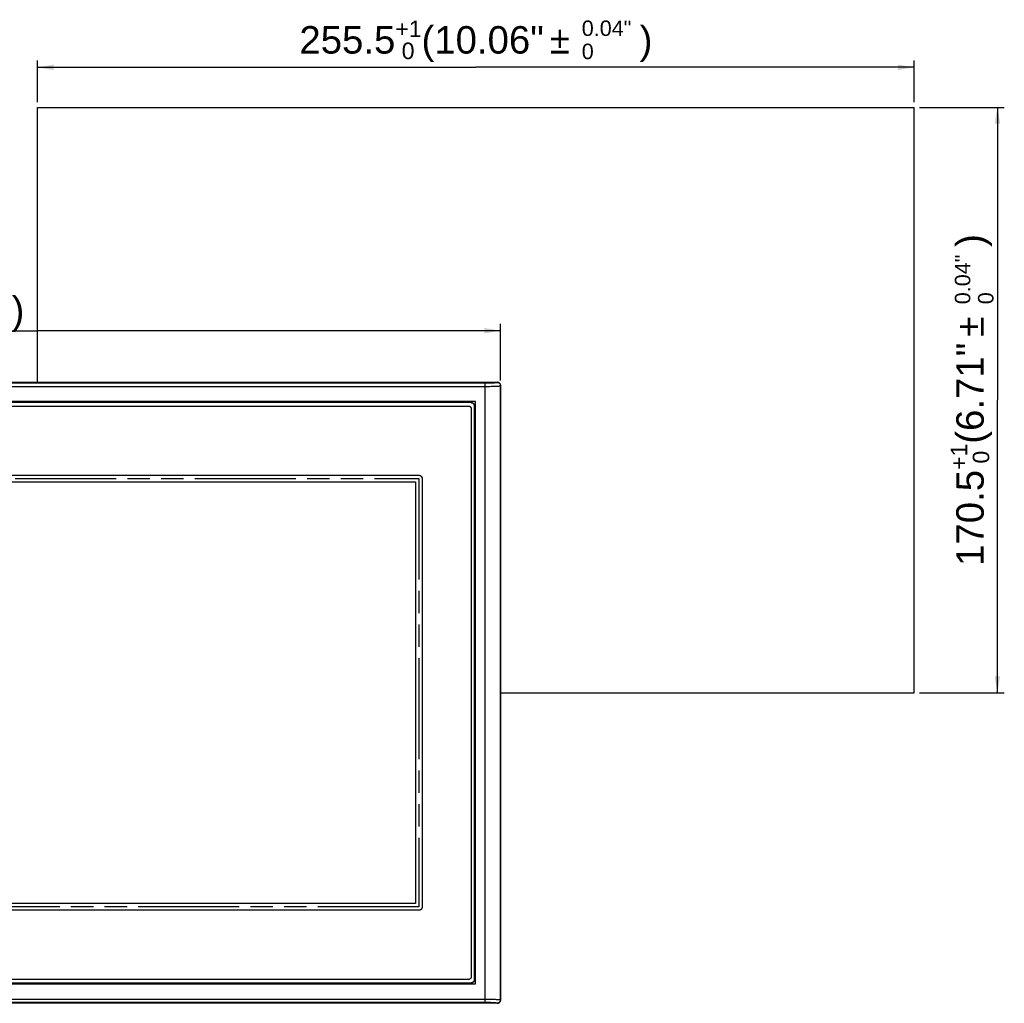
# Model space of a CAD drawing. Extents: x 0 to 1189, y 0 to 841.
# Tile 18 of 53: x 230 to 517, y 314 to 600. Entities that reach past the tile are written whole.
import ezdxf
from ezdxf.enums import TextEntityAlignment as Align

# ---------------------------------------------------------------- set-up
doc = ezdxf.new("R2010")
doc.units = 0
doc.header["$LTSCALE"] = 65.395
doc.header["$MEASUREMENT"] = 0
doc.linetypes.add('PHANTOM', pattern=[0.8, 0.45, -0.05, 0.1, -0.05, 0.1, -0.05])
doc.layers.get('0').update_dxf_attribs({"linetype": 'CONTINUOUS'})
for name, color, linetype in [('03___PRT_ALL_CURVES', 7, 'CONTINUOUS'), ('6_ALL_SURFS', 7, 'CONTINUOUS'), ('7_ALL_FEATURES', 7, 'CONTINUOUS')]:
    doc.layers.add(name, color=color, linetype=linetype)
doc.styles.add('TEXTSTYLE_2', font='arial.ttf')
doc.styles.add('TEXTSTYLE_3', font='arial.ttf')
doc.styles.add('TEXTSTYLE_4', font='gdt')
doc.dimstyles.get("Standard").update_dxf_attribs({"dimtxt": 0.18, "dimasz": 0.18, "dimexe": 0.18, "dimexo": 0.0625, "dimgap": 0.09, "dimtad": 0, "dimtih": 1, "dimtoh": 1, "dimdec": 4, "dimzin": 0, "dimdsep": 46, "dimtxsty": 'Standard', "dimcen": 0.09, "dimadec": 0, "dimazin": 0, "dimtfac": 1, "dimtdec": 4, "dimtofl": 0, "dimtmove": 0, "dimatfit": 3, "dimfxl": 1, "dimtolj": 1, "dimtzin": 0, "dimarcsym": 0})

# ---------------------------------------------------------------- blocks, each defined once
blk = doc.blocks.new('_FILLED')
at = {"color": 0, "linetype": 'ByBlock'}
blk.add_solid([(0, 0), (-1, 0.167), (-1, -0.167)], dxfattribs=at)
blk = doc.blocks.new('*D1')
at = {"color": 2, "linetype": 'Continuous'}
for p, q in [((100.56, 495.05), (100.56, 511.55)), ((370.46, 495.05), (370.46, 511.55)), ((100.56, 509.55), (235.51, 509.55)), ((370.46, 509.55), (235.51, 509.55))]:
    blk.add_line(p, q, dxfattribs=at)
at = {"color": 2, "linetype": 'Continuous', "xscale": 4.76, "yscale": 4.76, "zscale": 4.76, "rotation": 180}
blk.add_blockref('_FILLED', (100.56, 509.55), dxfattribs=at)
at = {"color": 2, "linetype": 'Continuous', "xscale": 4.76, "yscale": 4.76, "zscale": 4.76}
blk.add_blockref('_FILLED', (370.46, 509.55), dxfattribs=at)
at = {"color": 2, "linetype": 'Continuous', "style": 'TEXTSTYLE_2'}
for s, p in [('270', (182.99, 511.55)), ('(10.63")', (211.98, 511.55))]:
    blk.add_text(s, height=8, dxfattribs=at).set_placement(p, align=Align.CENTER)
blk = doc.blocks.new('*D3')
at = {"color": 2, "linetype": 'Continuous'}
for p, q in [((235.48, 576.1), (235.48, 588.26)), ((490.98, 576.1), (490.98, 588.26)), ((235.48, 586.26), (363.23, 586.26)), ((490.98, 586.26), (363.23, 586.26))]:
    blk.add_line(p, q, dxfattribs=at)
at = {"color": 2, "linetype": 'Continuous', "xscale": 4.76, "yscale": 4.76, "zscale": 4.76, "rotation": 180}
blk.add_blockref('_FILLED', (235.48, 586.26), dxfattribs=at)
at = {"color": 2, "linetype": 'Continuous', "xscale": 4.76, "yscale": 4.76, "zscale": 4.76}
blk.add_blockref('_FILLED', (490.98, 586.26), dxfattribs=at)
at = {"color": 2, "linetype": 'Continuous'}
for s, height, style, p in [('+1', 4.8, 'TEXTSTYLE_3', (343.59, 595.06)), ('`', 8, 'TEXTSTYLE_4', (387.7, 590.26)), ('255.5', 8, 'TEXTSTYLE_2', (325.79, 590.26)), ('(10.06"', 8, 'TEXTSTYLE_2', (365.22, 590.26)), ('      )', 8, 'TEXTSTYLE_2', (403.51, 590.26)), (' 0', 4.8, 'TEXTSTYLE_3', (342.56, 588.66))]:
    blk.add_text(s, height=height, dxfattribs=dict(at, style=style)).set_placement(p, align=Align.CENTER)
blk = doc.blocks.new('*D4')
at = {"color": 2, "linetype": 'Continuous'}
for p, q in [((492.48, 574.6), (517.22, 574.6)), ((515.22, 574.6), (515.22, 489.35)), ((515.22, 404.1), (515.22, 489.35)), ((492.48, 404.1), (517.22, 404.1))]:
    blk.add_line(p, q, dxfattribs=at)
at = {"color": 2, "linetype": 'Continuous', "xscale": 4.76, "yscale": 4.76, "zscale": 4.76}
for p, rotation in [((515.22, 574.6), 90), ((515.22, 404.1), 270)]:
    blk.add_blockref('_FILLED', p, dxfattribs=dict(at, rotation=rotation))
at = {"color": 2, "linetype": 'Continuous'}
for s, height, style, p in [('      )', 8, 'TEXTSTYLE_2', (511.22, 526.52)), ('`', 8, 'TEXTSTYLE_4', (511.22, 510.72)), ('(6.71"', 8, 'TEXTSTYLE_2', (511.22, 491.34)), ('+1', 4.8, 'TEXTSTYLE_3', (506.42, 472.82)), (' 0', 4.8, 'TEXTSTYLE_3', (512.82, 471.79)), ('170.5', 8, 'TEXTSTYLE_2', (511.22, 455.02))]:
    blk.add_text(s, height=height, rotation=90, dxfattribs=dict(at, style=style)).set_placement(p, align=Align.CENTER)

msp = doc.modelspace()

# ---------------------------------------------------------------- linework, layer by layer
at = {"color": 7, "linetype": 'Continuous'}
for p, q in [((235.48146, 494.54588), (235.48146, 574.60103)), ((235.48146, 574.60103), (490.98146, 574.60103)), ((490.98146, 404.10103), (490.98146, 574.60103)), ((370.48146, 404.10103), (490.98146, 404.10103))]:
    msp.add_line(p, q, dxfattribs=at)
at = {"layer": '03___PRT_ALL_CURVES', "color": 4, "linetype": 'PHANTOM'}
for p, q in [((124.39904, 466.49103), (346.61904, 466.49103)), ((346.61904, 466.49103), (346.61904, 341.71103)), ((346.61904, 341.71103), (124.39904, 341.71103))]:
    msp.add_line(p, q, dxfattribs=at)
at = {"layer": '03___PRT_ALL_CURVES', "color": 4, "linetype": 'Continuous'}
for p, q in [((125.39904, 465.49103), (345.61904, 465.49103)), ((345.61904, 465.49103), (345.61904, 342.71103)), ((345.61904, 342.71103), (125.39904, 342.71103))]:
    msp.add_line(p, q, dxfattribs=at)
at = {"layer": '6_ALL_SURFS', "color": 7, "linetype": 'Continuous'}
for p, q in [((370.41809, 493.51144), (370.45389, 493.54725)), ((370.41809, 493.51144), (370.41809, 314.69061)), ((370.45389, 314.65481), (370.45389, 493.54725)), ((370.45526, 493.54725), (370.45526, 314.65481)), ((370.41809, 314.69061), (370.45389, 314.65481))]:
    msp.add_line(p, q, dxfattribs=at)
for points in [[(369.45526, 313.65481), (369.4716, 313.65494), (369.4878, 313.65534), (369.50448, 313.65602), (369.52199, 313.65704), (369.54055, 313.65845), (369.56, 313.66031), (369.57999, 313.66262), (369.60052, 313.66541), (369.62174, 313.66876), (369.64358, 313.6727), (369.66597, 313.67726), (369.68906, 313.68252), (369.71286, 313.68856), (369.73726, 313.69539), (369.76223, 313.70309)], [(369.76223, 313.70309), (369.78783, 313.71173), (369.81391, 313.72133), (369.84008, 313.73182), (369.86618, 313.74314), (369.8923, 313.75536), (369.91849, 313.76857), (369.94398, 313.78237), (369.96948, 313.79715), (369.9971, 313.81433), (370.02873, 313.83558), (370.06195, 313.85987), (370.09266, 313.88427), (370.11841, 313.90632), (370.14198, 313.92789), (370.16709, 313.95246), (370.19449, 313.98136), (370.22276, 314.01376), (370.2519, 314.05036), (370.28262, 314.09313), (370.31299, 314.1407), (370.33974, 314.18824), (370.36148, 314.232), (370.38033, 314.27501), (370.3984, 314.32242), (370.41568, 314.37625), (370.43073, 314.43465), (370.44276, 314.49717), (370.45108, 314.56352), (370.45504, 314.63364), (370.45526, 314.65481)]]:
    msp.add_lwpolyline(points, dxfattribs=at)
msp.add_arc((369.45526, 493.54725), 1, 0, 90, dxfattribs=at)
at = {"layer": '7_ALL_FEATURES', "color": 7, "linetype": 'Continuous'}
for p, q in [((101.56282, 494.54725), (369.45526, 494.54725)), ((101.56282, 494.54588), (369.45526, 494.54588)), ((105.09487, 494.33625), (365.92432, 494.33623)), ((365.92425, 313.86581), (365.92425, 494.33623)), ((369.45526, 494.54588), (369.41953, 494.51015)), ((369.45526, 494.54588), (369.45526, 494.54725)), ((370.45526, 493.54725), (370.45389, 493.54725)), ((105.09383, 493.33762), (365.92425, 493.33762)), ((363.16445, 488.90644), (107.85363, 488.90644)), ((363.15904, 488.90103), (107.85904, 488.90103)), ((361.85904, 488.60103), (109.15894, 488.60103)), ((363.16445, 488.90644), (363.15904, 488.90103)), ((363.15904, 319.30103), (363.15904, 488.90103)), ((363.16445, 319.29562), (363.16445, 488.90644)), ((362.85904, 320.60103), (362.85904, 487.60113)), ((124.42024, 467.45103), (346.59774, 467.45103)), ((347.60904, 466.43973), (347.60904, 341.76223)), ((346.59774, 340.75093), (124.42024, 340.75093)), ((107.85363, 319.29562), (363.16445, 319.29562)), ((107.85904, 319.30103), (363.15904, 319.30103)), ((109.15894, 319.60103), (361.85904, 319.60103)), ((363.16445, 319.29562), (363.15904, 319.30103)), ((369.45526, 313.65618), (101.56282, 313.65618)), ((369.45526, 313.65481), (101.56282, 313.65481)), ((105.09383, 314.86444), (365.92425, 314.86444)), ((365.92538, 313.86581), (105.09427, 313.86582)), ((369.45526, 313.65618), (369.41953, 313.69191)), ((369.45526, 313.65481), (369.45526, 313.65618)), ((370.45389, 314.65481), (370.45526, 314.65481))]:
    msp.add_line(p, q, dxfattribs=at)
at = {"layer": '7_ALL_FEATURES', "color": 3, "linetype": 'Continuous'}
for p, q in [((109.85894, 487.60103), (361.15904, 487.60103)), ((361.85904, 486.90113), (361.85904, 321.30093)), ((361.15904, 320.60103), (109.85894, 320.60103))]:
    msp.add_line(p, q, dxfattribs=at)
at = {"layer": '7_ALL_FEATURES', "color": 7, "linetype": 'Continuous'}
for points in [[(365.92425, 493.33761), (366.37878, 493.33863), (366.82869, 493.34144), (367.26939, 493.34601), (367.69638, 493.35245), (368.10526, 493.36067), (368.49184, 493.37041), (368.85214, 493.38174), (369.18248, 493.39459), (369.47948, 493.40859), (369.74008, 493.42377), (369.96161, 493.4401), (370.14182, 493.45708), (370.27883, 493.47455), (370.37124, 493.49267), (370.41809, 493.51144)], [(365.92432, 494.33623), (366.28456, 494.33726), (366.63422, 494.34008), (366.97331, 494.34469), (367.30515, 494.35117), (367.62641, 494.35945), (367.92711, 494.36926), (368.20646, 494.38064), (368.46524, 494.39356), (368.69573, 494.40764), (368.89723, 494.42295), (369.07044, 494.43941), (369.20983, 494.45642), (369.31355, 494.47378), (369.38345, 494.49169), (369.41953, 494.51015)], [(369.41946, 494.51007), (369.54822, 494.50138), (369.67438, 494.47629), (369.79586, 494.43539), (369.91016, 494.37985), (370.01614, 494.31058), (370.11364, 494.22744), (370.2012, 494.13071), (370.27622, 494.02214), (370.33668, 493.90385), (370.38114, 493.77794), (370.40856, 493.64637), (370.41809, 493.51144)], [(370.45389, 493.54725), (370.44502, 493.67736), (370.41928, 493.80526), (370.37709, 493.92876), (370.31919, 494.04576), (370.24656, 494.15427), (370.16043, 494.25242), (370.06228, 494.33855), (369.95378, 494.41118), (369.83677, 494.46908), (369.71327, 494.51126), (369.58537, 494.53701), (369.45526, 494.54588)], [(362.85904, 487.60113), (362.84867, 487.73365), (362.82286, 487.86023), (362.78161, 487.98089), (362.72387, 488.09771), (362.65069, 488.2086), (362.56528, 488.30726), (362.46661, 488.39267), (362.35572, 488.46585), (362.23889, 488.52359), (362.11821, 488.56484), (361.99159, 488.59065), (361.85904, 488.60103)], [(346.59774, 467.45103), (346.73184, 467.44052), (346.85992, 467.41442), (346.98198, 467.37271), (347.10012, 467.31433), (347.21225, 467.24034), (347.312, 467.15399), (347.39835, 467.05423), (347.47234, 466.94211), (347.53072, 466.82397), (347.57243, 466.70191), (347.59853, 466.57383), (347.60904, 466.43973)], [(347.60904, 341.76223), (347.59853, 341.62812), (347.57243, 341.50004), (347.53072, 341.37799), (347.47234, 341.25984), (347.39835, 341.14772), (347.312, 341.04796), (347.21225, 340.96161), (347.10012, 340.88763), (346.98198, 340.82924), (346.85992, 340.78754), (346.73184, 340.76143), (346.59774, 340.75093)], [(361.85904, 319.60103), (361.99159, 319.61141), (362.11821, 319.63722), (362.23888, 319.67846), (362.35571, 319.73621), (362.46661, 319.80939), (362.56527, 319.8948), (362.65068, 319.99346), (362.72386, 320.10436), (362.78161, 320.22119), (362.82285, 320.34186), (362.84866, 320.46848), (362.85904, 320.60103)], [(365.92425, 314.86444), (366.37744, 314.86343), (366.82649, 314.86064), (367.26681, 314.85606), (367.69396, 314.84962), (368.10341, 314.84139), (368.49064, 314.83163), (368.85166, 314.82029), (369.18271, 314.8074), (369.48019, 314.79338), (369.74106, 314.77818), (369.96267, 314.76184), (370.14269, 314.74486), (370.27936, 314.72741), (370.37144, 314.70933), (370.41809, 314.69061)], [(369.41953, 313.69191), (369.38026, 313.71156), (369.30591, 313.73041), (369.19648, 313.74846), (369.05027, 313.76583), (368.86897, 313.7824), (368.65767, 313.79776), (368.41232, 313.81197), (368.13696, 313.82496), (367.84888, 313.83616), (367.55244, 313.84532), (367.24328, 313.85269), (366.92558, 313.85841), (366.60072, 313.86252), (366.26732, 313.86499), (365.92538, 313.86581)], [(370.41809, 314.69061), (370.4094, 314.56184), (370.3843, 314.43569), (370.3434, 314.31421), (370.28787, 314.19991), (370.21859, 314.09392), (370.13545, 313.99643), (370.03872, 313.90887), (369.93016, 313.83384), (369.81186, 313.77338), (369.68595, 313.72893), (369.55438, 313.70151), (369.41946, 313.69198)], [(369.45526, 313.65618), (369.58538, 313.66505), (369.71328, 313.69079), (369.83679, 313.73298), (369.95379, 313.79088), (370.06228, 313.86351), (370.16043, 313.94963), (370.24656, 314.04778), (370.31919, 314.15628), (370.37709, 314.27328), (370.41927, 314.39678), (370.44502, 314.52469), (370.45389, 314.65481)]]:
    msp.add_lwpolyline(points, dxfattribs=at)
at = {"layer": '7_ALL_FEATURES', "color": 3, "linetype": 'Continuous'}
for points in [[(361.85904, 488.60103), (361.8758, 488.60087), (361.89258, 488.60041), (361.90938, 488.59964), (361.9262, 488.59857), (361.94302, 488.5972), (361.95984, 488.59553), (361.97665, 488.59356), (361.99346, 488.59129), (362.01025, 488.58873), (362.02701, 488.58587), (362.04376, 488.58272), (362.06046, 488.57929), (362.07713, 488.57556), (362.09376, 488.57156), (362.11034, 488.56726), (362.12686, 488.56269), (362.14332, 488.55783), (362.15972, 488.5527), (362.17604, 488.54729), (362.19229, 488.54161), (362.20845, 488.53565), (362.22452, 488.52942), (362.24051, 488.52292)], [(362.24051, 488.52292), (362.25616, 488.51625), (362.27172, 488.50933), (362.28717, 488.50214), (362.3025, 488.4947), (362.31772, 488.48701), (362.33282, 488.47907), (362.34778, 488.47088), (362.36261, 488.46244), (362.3773, 488.45375), (362.39185, 488.44482), (362.40624, 488.43564), (362.42048, 488.42623), (362.43456, 488.41657), (362.44847, 488.40668), (362.46221, 488.39655), (362.47577, 488.38619), (362.48915, 488.3756), (362.50234, 488.36477), (362.51534, 488.35372), (362.52814, 488.34244), (362.54073, 488.33093), (362.55312, 488.3192), (362.56529, 488.30725)], [(362.56529, 488.30725), (362.57685, 488.29549), (362.58821, 488.28352), (362.59935, 488.27135), (362.61029, 488.25899), (362.62101, 488.24645), (362.63152, 488.23373), (362.64181, 488.22082), (362.65189, 488.20775), (362.66175, 488.19451), (362.67139, 488.18111), (362.68081, 488.16755), (362.69, 488.15383), (362.69897, 488.13997), (362.70771, 488.12597), (362.71623, 488.11183), (362.72451, 488.09755), (362.73256, 488.08315), (362.74039, 488.06862), (362.74797, 488.05397), (362.75532, 488.03921), (362.76244, 488.02434), (362.76931, 488.00937), (362.77595, 487.9943), (362.78234, 487.97913)], [(362.78234, 487.97913), (362.78872, 487.96328), (362.79484, 487.94734), (362.80069, 487.93132), (362.80627, 487.91521), (362.81159, 487.89903), (362.81663, 487.88277), (362.8214, 487.86646), (362.82589, 487.85008), (362.8301, 487.83366), (362.83404, 487.81718), (362.8377, 487.80066), (362.84107, 487.78411), (362.84416, 487.76752), (362.84696, 487.75091), (362.84948, 487.73428), (362.8517, 487.71763), (362.85364, 487.70097), (362.85528, 487.68431), (362.85663, 487.66765), (362.85768, 487.651), (362.85844, 487.63435), (362.85889, 487.61773), (362.85904, 487.60113)], [(361.15904, 487.60103), (361.17741, 487.60065), (361.19585, 487.59953), (361.21433, 487.59767), (361.23286, 487.5951), (361.2514, 487.59184), (361.26995, 487.58789), (361.28848, 487.58327), (361.30699, 487.578), (361.32546, 487.5721), (361.34387, 487.56557), (361.3622, 487.55844), (361.38045, 487.55072), (361.39859, 487.54243), (361.41661, 487.53357), (361.43449, 487.52418), (361.45223, 487.51426), (361.46979, 487.50382), (361.48717, 487.4929), (361.50435, 487.48149), (361.52132, 487.46961), (361.53806, 487.45729), (361.55455, 487.44454), (361.57078, 487.43137), (361.58673, 487.41779), (361.60239, 487.40383), (361.61775, 487.3895), (361.63277, 487.37481), (361.64746, 487.35979), (361.6618, 487.34444), (361.67576, 487.32878), (361.68934, 487.31283), (361.70251, 487.2966), (361.71527, 487.28011), (361.7276, 487.26338), (361.73947, 487.24641), (361.75088, 487.22923), (361.76181, 487.21185), (361.77225, 487.19429), (361.78217, 487.17656), (361.79157, 487.15868), (361.80042, 487.14066), (361.80872, 487.12253), (361.81644, 487.10428), (361.82357, 487.08595), (361.8301, 487.06754), (361.83601, 487.04908), (361.84128, 487.03057), (361.8459, 487.01203), (361.84985, 486.99349), (361.85312, 486.97494), (361.85568, 486.95642), (361.85754, 486.93793), (361.85866, 486.9195), (361.85904, 486.90113)], [(346.59774, 467.45103), (346.61454, 467.45087), (346.63136, 467.45042), (346.64819, 467.44965), (346.66505, 467.44859), (346.6819, 467.44723), (346.69876, 467.44557), (346.71561, 467.44361), (346.73246, 467.44136), (346.74929, 467.43881), (346.7661, 467.43598), (346.78288, 467.43285), (346.79963, 467.42944), (346.81634, 467.42574), (346.83301, 467.42176), (346.84963, 467.4175), (346.8662, 467.41295), (346.88271, 467.40813), (346.89915, 467.40303), (346.91552, 467.39766), (346.93182, 467.39201), (346.94804, 467.38609), (346.96417, 467.3799), (346.9802, 467.37344)], [(346.9802, 467.37344), (346.99554, 467.36698), (347.01078, 467.36027), (347.02592, 467.35332), (347.04096, 467.34613), (347.05588, 467.3387), (347.07069, 467.33103), (347.08539, 467.32312), (347.09995, 467.31498), (347.11439, 467.3066), (347.12869, 467.29799), (347.14285, 467.28915), (347.15686, 467.28008), (347.17073, 467.27079), (347.18444, 467.26127), (347.198, 467.25152), (347.21139, 467.24155), (347.22461, 467.23137), (347.23765, 467.22096), (347.25052, 467.21033), (347.2632, 467.19949), (347.2757, 467.18843), (347.288, 467.17716), (347.3001, 467.16568), (347.312, 467.15399)], [(347.312, 467.15399), (347.32409, 467.14168), (347.33594, 467.12916), (347.34758, 467.11643), (347.35898, 467.10349), (347.37016, 467.09035), (347.3811, 467.07701), (347.39181, 467.06348), (347.40229, 467.04977), (347.41253, 467.03588), (347.42253, 467.02181), (347.43229, 467.00758), (347.44181, 466.99318), (347.45108, 466.97863), (347.46011, 466.96392), (347.46889, 466.94907), (347.47743, 466.93407), (347.48571, 466.91894), (347.49374, 466.90368), (347.50151, 466.88829), (347.50904, 466.87279), (347.5163, 466.85717), (347.5233, 466.84144), (347.53004, 466.8256)], [(347.53004, 466.8256), (347.53662, 466.80944), (347.54292, 466.79318), (347.54894, 466.77683), (347.55469, 466.76039), (347.56016, 466.74388), (347.56536, 466.72729), (347.57027, 466.71064), (347.57489, 466.69393), (347.57923, 466.67716), (347.58329, 466.66034), (347.58705, 466.64348), (347.59053, 466.62658), (347.59371, 466.60964), (347.5966, 466.59268), (347.59919, 466.5757), (347.60148, 466.5587), (347.60348, 466.54169), (347.60517, 466.52467), (347.60656, 466.50766), (347.60764, 466.49065), (347.60842, 466.47366), (347.60888, 466.45668), (347.60904, 466.43973)], [(347.60904, 341.76223), (347.60889, 341.74543), (347.60843, 341.72861), (347.60767, 341.71177), (347.6066, 341.69492), (347.60524, 341.67807), (347.60358, 341.66121), (347.60162, 341.64435), (347.59937, 341.62751), (347.59682, 341.61068), (347.59399, 341.59387), (347.59086, 341.57709), (347.58745, 341.56034), (347.58375, 341.54363), (347.57977, 341.52696), (347.57551, 341.51034), (347.57096, 341.49377), (347.56614, 341.47726), (347.56104, 341.46082), (347.55567, 341.44444), (347.55002, 341.42815), (347.5441, 341.41193), (347.53791, 341.3958), (347.53146, 341.37976)], [(346.98362, 340.82992), (346.96745, 340.82335), (346.95119, 340.81705), (346.93484, 340.81103), (346.91841, 340.80528), (346.90189, 340.7998), (346.88531, 340.79461), (346.86866, 340.7897), (346.85194, 340.78507), (346.83517, 340.78073), (346.81835, 340.77668), (346.80149, 340.77291), (346.78459, 340.76944), (346.76765, 340.76626), (346.75069, 340.76337), (346.73371, 340.76078), (346.71671, 340.75848), (346.6997, 340.75649), (346.68268, 340.7548), (346.66567, 340.75341), (346.64866, 340.75233), (346.63167, 340.75155), (346.61469, 340.75108), (346.59774, 340.75093)], [(347.312, 341.04796), (347.2997, 341.03588), (347.28717, 341.02402), (347.27444, 341.01239), (347.2615, 341.00099), (347.24836, 340.98981), (347.23502, 340.97887), (347.22149, 340.96816), (347.20778, 340.95768), (347.19389, 340.94744), (347.17982, 340.93744), (347.16559, 340.92768), (347.15119, 340.91816), (347.13664, 340.90889), (347.12193, 340.89986), (347.10708, 340.89108), (347.09208, 340.88254), (347.07695, 340.87426), (347.06169, 340.86623), (347.0463, 340.85845), (347.0308, 340.85093), (347.01518, 340.84367), (346.99945, 340.83667), (346.98362, 340.82992)], [(347.53146, 341.37976), (347.52499, 341.36443), (347.51829, 341.34919), (347.51134, 341.33404), (347.50414, 341.31901), (347.49671, 341.30408), (347.48904, 341.28927), (347.48113, 341.27458), (347.47299, 341.26002), (347.46461, 341.24558), (347.456, 341.23128), (347.44716, 341.21712), (347.4381, 341.2031), (347.4288, 341.18924), (347.41928, 341.17552), (347.40954, 341.16197), (347.39957, 341.14858), (347.38938, 341.13536), (347.37897, 341.12231), (347.36834, 341.10945), (347.3575, 341.09676), (347.34645, 341.08427), (347.33518, 341.07197), (347.32369, 341.05986), (347.312, 341.04796)], [(361.85904, 321.30093), (361.85866, 321.28256), (361.85754, 321.26412), (361.85568, 321.24563), (361.85312, 321.22711), (361.84985, 321.20857), (361.8459, 321.19002), (361.84128, 321.17149), (361.83601, 321.15298), (361.8301, 321.13451), (361.82357, 321.11611), (361.81644, 321.09777), (361.80872, 321.07953), (361.80042, 321.06139), (361.79157, 321.04337), (361.78217, 321.02549), (361.77225, 321.00776), (361.76181, 320.9902), (361.75088, 320.97282), (361.73947, 320.95564), (361.7276, 320.93868), (361.71527, 320.92194), (361.70251, 320.90545), (361.68934, 320.88923), (361.67576, 320.87328), (361.6618, 320.85762), (361.64746, 320.84227), (361.63277, 320.82724), (361.61775, 320.81256), (361.60239, 320.79822), (361.58673, 320.78426), (361.57078, 320.77069), (361.55455, 320.75752), (361.53806, 320.74476), (361.52132, 320.73244), (361.50435, 320.72057), (361.48717, 320.70916), (361.46979, 320.69823), (361.45223, 320.6878), (361.43449, 320.67788), (361.41661, 320.66848), (361.39859, 320.65963), (361.38045, 320.65133), (361.3622, 320.64361), (361.34387, 320.63648), (361.32546, 320.62996), (361.30699, 320.62405), (361.28848, 320.61878), (361.26995, 320.61417), (361.2514, 320.61022), (361.23286, 320.60695), (361.21433, 320.60438), (361.19585, 320.60253), (361.17741, 320.60141), (361.15904, 320.60103)], [(362.23712, 319.67774), (362.22127, 319.67135), (362.20533, 319.66523), (362.1893, 319.65938), (362.17319, 319.6538), (362.157, 319.64849), (362.14075, 319.64344), (362.12443, 319.63868), (362.10805, 319.63418), (362.09162, 319.62997), (362.07514, 319.62603), (362.05862, 319.62237), (362.04206, 319.619), (362.02547, 319.61591), (362.00885, 319.61311), (361.99222, 319.61059), (361.97557, 319.60836), (361.95891, 319.60643), (361.94224, 319.60478), (361.92558, 319.60344), (361.90892, 319.60239), (361.89227, 319.60163), (361.87565, 319.60118), (361.85904, 319.60103)], [(362.56527, 319.89479), (362.5535, 319.88323), (362.54153, 319.87187), (362.52936, 319.86073), (362.51701, 319.84979), (362.50446, 319.83907), (362.49174, 319.82856), (362.47883, 319.81826), (362.46576, 319.80819), (362.45252, 319.79833), (362.43911, 319.78869), (362.42555, 319.77927), (362.41184, 319.77008), (362.39797, 319.76111), (362.38397, 319.75237), (362.36983, 319.74385), (362.35555, 319.73557), (362.34115, 319.72751), (362.32662, 319.71969), (362.31197, 319.7121), (362.29721, 319.70475), (362.28234, 319.69764), (362.26737, 319.69076), (362.25229, 319.68413), (362.23712, 319.67774)], [(362.78093, 320.21957), (362.77426, 320.20391), (362.76734, 320.18835), (362.76015, 320.1729), (362.75271, 320.15757), (362.74502, 320.14235), (362.73708, 320.12726), (362.72889, 320.11229), (362.72045, 320.09746), (362.71176, 320.08277), (362.70283, 320.06823), (362.69365, 320.05384), (362.68424, 320.0396), (362.67458, 320.02552), (362.66469, 320.01161), (362.65457, 319.99787), (362.6442, 319.98431), (362.63361, 319.97093), (362.62279, 319.95774), (362.61173, 319.94474), (362.60045, 319.93194), (362.58895, 319.91935), (362.57722, 319.90696), (362.56527, 319.89479)], [(362.85904, 320.60103), (362.85889, 320.58427), (362.85842, 320.56749), (362.85766, 320.55068), (362.85659, 320.53387), (362.85521, 320.51705), (362.85354, 320.50023), (362.85157, 320.48342), (362.8493, 320.46661), (362.84674, 320.44982), (362.84388, 320.43306), (362.84074, 320.41631), (362.8373, 320.39961), (362.83358, 320.38294), (362.82957, 320.36631), (362.82527, 320.34973), (362.8207, 320.33321), (362.81585, 320.31675), (362.81071, 320.30035), (362.8053, 320.28403), (362.79962, 320.26779), (362.79366, 320.25162), (362.78743, 320.23555), (362.78093, 320.21957)]]:
    msp.add_lwpolyline(points, dxfattribs=at)

# ---------------------------------------------------------------- texts
at = {"color": 2, "linetype": 'Continuous', "style": 'TEXTSTYLE_2'}
for s, p in [('0.04"', (394.0842, 595.39698)), ('0', (394.0842, 588.64698))]:
    msp.add_text(s, height=4.5, dxfattribs=at).set_placement(p)
for s, p in [('0.04"', (507.31126, 517.24943)), ('0', (514.06126, 517.24943))]:
    msp.add_text(s, height=4.5, rotation=90, dxfattribs=at).set_placement(p)

# ---------------------------------------------------------------- dimensions: what is measured, and where the dimension line sits
at = {"color": 2, "linetype": 'Continuous'}
for base, p1, p2, picture, middle in [((490.98146, 586.26327), (235.48146, 574.60103), (490.98146, 574.60103), '*D3', (363.23146, 586.26327)), ((370.45526, 509.54588), (100.56282, 493.54725), (370.45526, 493.54725), '*D1', (202.65789, 509.54588))]:
    dim = msp.add_linear_dim(base=base, p1=p1, p2=p2, dimstyle='Standard', dxfattribs=at)
    dim.commit()
    dim.dimension.update_dxf_attribs({"geometry": picture, "text_midpoint": middle, "dimtype": 128})
dim = msp.add_linear_dim(base=(515.22066, 404.10103), p1=(490.98146, 574.60103), p2=(490.98146, 404.10103), angle=270, dimstyle='Standard', dxfattribs=at)
dim.commit()
dim.dimension.update_dxf_attribs({"geometry": '*D4', "text_midpoint": (515.22066, 489.35103), "dimtype": 128})

doc.saveas('drawing.dxf')
